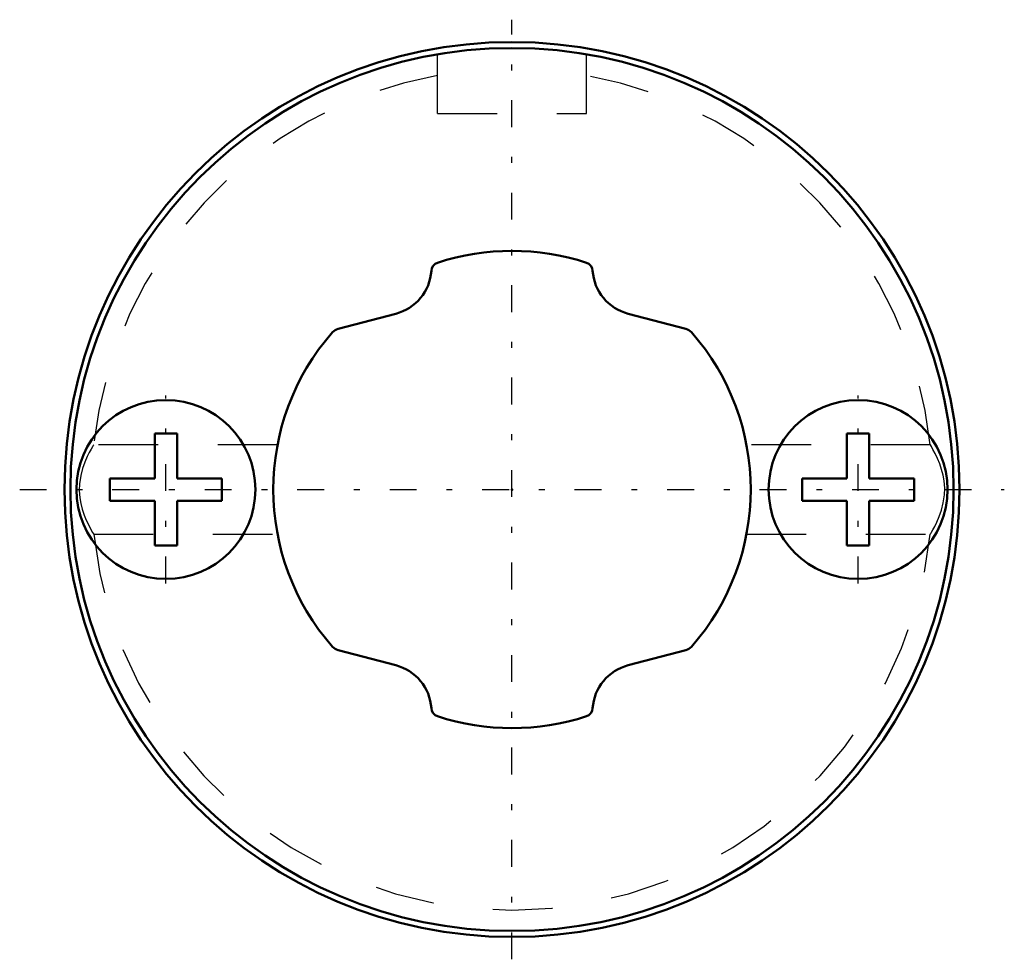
# Model space of a CAD drawing. Header units: millimetres. Extents: x -8.2 to 8.3, y -7.9 to 7.9.
import ezdxf

# ---------------------------------------------------------------- set-up
doc = ezdxf.new("R2010")
doc.units = ezdxf.units.MM
doc.linetypes.add('Center', pattern=[1.5, 0.45, -0.5, 0.05, -0.5])
doc.linetypes.add('Dashed', pattern=[2, 1, -1])
for name, color, linetype, lineweight in [('2d ConnectionPoints', 7, 'Continuous', 50), ('AM_0', 7, 'Continuous', 50), ('AM_7', 7, 'Center', 25), ('AM_9', 6, 'Dashed', 25)]:
    doc.layers.add(name, color=color, linetype=linetype, lineweight=lineweight)

# ---------------------------------------------------------------- blocks, each defined once
blk = doc.blocks.new('1_1LT8X_Cylindar_0_in_LT8X_22L_00__2')
at = {"layer": 'AM_0'}
for p, q in [((-1.947, 2.946), (-2.913, 2.693)), ((2.913, 2.693), (1.947, 2.946)), ((-5.987, 0.938), (-5.987, 0.187)), ((-5.987, 0.938), (-5.612, 0.938)), ((-5.612, 0.187), (-5.612, 0.938)), ((5.613, 0.938), (5.988, 0.938)), ((5.613, 0.938), (5.613, 0.187)), ((5.988, 0.187), (5.988, 0.938)), ((-5.987, 0.187), (-6.737, 0.187)), ((-6.737, 0.187), (-6.737, -0.188)), ((-4.862, 0.187), (-5.612, 0.187)), ((-4.862, -0.188), (-4.862, 0.187)), ((5.613, 0.187), (4.863, 0.187)), ((4.863, 0.187), (4.863, -0.188)), ((6.738, 0.187), (5.988, 0.187)), ((6.738, -0.188), (6.738, 0.187)), ((-6.737, -0.188), (-5.987, -0.188)), ((-5.987, -0.188), (-5.987, -0.938)), ((-5.612, -0.188), (-4.862, -0.188)), ((-5.612, -0.938), (-5.612, -0.188)), ((4.863, -0.188), (5.613, -0.188)), ((5.613, -0.188), (5.613, -0.938)), ((5.988, -0.938), (5.988, -0.188)), ((5.988, -0.188), (6.738, -0.188)), ((-5.987, -0.938), (-5.612, -0.938)), ((5.613, -0.938), (5.988, -0.938)), ((-2.913, -2.693), (-1.947, -2.946)), ((1.947, -2.946), (2.913, -2.693))]:
    blk.add_line(p, q, dxfattribs=at)
for centre, radius in [((0, 0), 7.5), ((0, 0), 7.4), ((-5.8, 0), 1.5), ((5.8, 0), 1.5)]:
    blk.add_circle(centre, radius, dxfattribs=at)
for centre, radius, start, end in [((0, 0), 4, 71.8068, 108.1932), ((-1.202, 3.658), 0.15, 108.1932, 176.2299), ((1.202, 3.658), 0.15, 3.7701, 71.8068), ((-2.15, 3.72), 0.8, 284.665, 356.2299), ((2.15, 3.72), 0.8, 183.7701, 255.335), ((-2.862, 2.5), 0.2, 104.665, 136.6835), ((2.862, 2.5), 0.2, 43.3165, 75.335), ((0, 0), 4, 138.7534, 221.2466), ((0, 0), 4, 318.7534, 41.2466), ((-2.862, -2.5), 0.2, 223.3165, 255.335), ((2.862, -2.5), 0.2, 284.665, 316.6835), ((-2.15, -3.72), 0.8, 3.7701, 75.335), ((2.15, -3.72), 0.8, 104.665, 176.2299), ((-1.202, -3.658), 0.15, 183.7701, 251.8068), ((1.202, -3.658), 0.15, 288.1932, 356.2299), ((0, 0), 4, 251.8068, 288.1932)]:
    blk.add_arc(centre, radius, start, end, dxfattribs=at)
at = {"layer": 'AM_7'}
for p, q in [((0, -7.875), (0, 7.875)), ((-5.8, -1.575), (-5.8, 1.575)), ((5.8, -1.575), (5.8, 1.575)), ((-8.25, 0), (8.25, 0))]:
    blk.add_line(p, q, dxfattribs=at)
at = {"layer": 'AM_9'}
for p, q in [((-1.25, 6.3), (-1.25, 7.395)), ((1.25, 6.3), (1.25, 7.395)), ((-1.25, 6.3), (1.25, 6.3)), ((-3.929, 0.75), (-7.01, 0.75)), ((7.011, 0.75), (3.93, 0.75)), ((-7.011, -0.75), (-3.93, -0.75)), ((3.929, -0.75), (7.01, -0.75))]:
    blk.add_line(p, q, dxfattribs=at)
for points in [[(-7.01, 0.75), (-7.01, 0.75), (-7.016, 0.74), (-7.03, 0.716), (-7.053, 0.677), (-7.083, 0.621), (-7.117, 0.552), (-7.157, 0.46), (-7.195, 0.353), (-7.227, 0.232), (-7.247, 0.096), (-7.251, -0.019), (-7.242, -0.137), (-7.226, -0.236), (-7.201, -0.332), (-7.17, -0.428), (-7.134, -0.515), (-7.094, -0.6), (-7.057, -0.669), (-7.029, -0.718), (-7.013, -0.745), (-7.01, -0.75)], [(7.01, -0.75), (7.01, -0.75), (7.017, -0.739), (7.032, -0.714), (7.054, -0.674), (7.085, -0.618), (7.119, -0.547), (7.159, -0.455), (7.197, -0.346), (7.228, -0.225), (7.247, -0.089), (7.251, 0.025), (7.242, 0.143), (7.225, 0.242), (7.2, 0.338), (7.168, 0.433), (7.132, 0.52), (7.092, 0.604), (7.055, 0.673), (7.028, 0.72), (7.012, 0.746), (7.01, 0.75)]]:
    blk.add_lwpolyline(points, dxfattribs=at)
for start, end in [(100.2054, 173.8934), (6.09, 79.7945), (186.0917, 353.8979)]:
    blk.add_arc((0, 0), 7.05, start, end, dxfattribs=at)
blk = doc.blocks.new('2_1LT8X_22Shaft_0_in_LT8X_22L_00__2')
at = {"layer": 'AM_0'}
for p, q in [((-1.947, 2.946), (-2.913, 2.693)), ((2.913, 2.693), (1.947, 2.946)), ((-2.913, -2.693), (-1.947, -2.946)), ((1.947, -2.946), (2.913, -2.693))]:
    blk.add_line(p, q, dxfattribs=at)
for centre, radius, start, end in [((0, 0), 4, 71.8068, 108.1932), ((-1.202, 3.658), 0.15, 108.1932, 176.2299), ((1.202, 3.658), 0.15, 3.7701, 71.8068), ((-2.15, 3.72), 0.8, 284.665, 356.2299), ((2.15, 3.72), 0.8, 183.7701, 255.335), ((-2.862, 2.5), 0.2, 104.665, 136.6835), ((2.862, 2.5), 0.2, 43.3165, 75.335), ((0, 0), 4, 138.7534, 221.2466), ((0, 0), 4, 318.7534, 41.2466), ((-2.862, -2.5), 0.2, 223.3165, 255.335), ((2.862, -2.5), 0.2, 284.665, 316.6835), ((-2.15, -3.72), 0.8, 3.7701, 75.335), ((2.15, -3.72), 0.8, 104.665, 176.2299), ((-1.202, -3.658), 0.15, 183.7701, 251.8068), ((1.202, -3.658), 0.15, 288.1932, 356.2299), ((0, 0), 4, 251.8068, 288.1932)]:
    blk.add_arc(centre, radius, start, end, dxfattribs=at)

msp = doc.modelspace()

# ---------------------------------------------------------------- linework, layer by layer
at = {"layer": '2d ConnectionPoints'}
msp.add_point((0, 0), dxfattribs=at)

# ---------------------------------------------------------------- block references
for name in ['1_1LT8X_Cylindar_0_in_LT8X_22L_00__2', '2_1LT8X_22Shaft_0_in_LT8X_22L_00__2']:
    msp.add_blockref(name, (0, 0))

doc.saveas('drawing.dxf')
